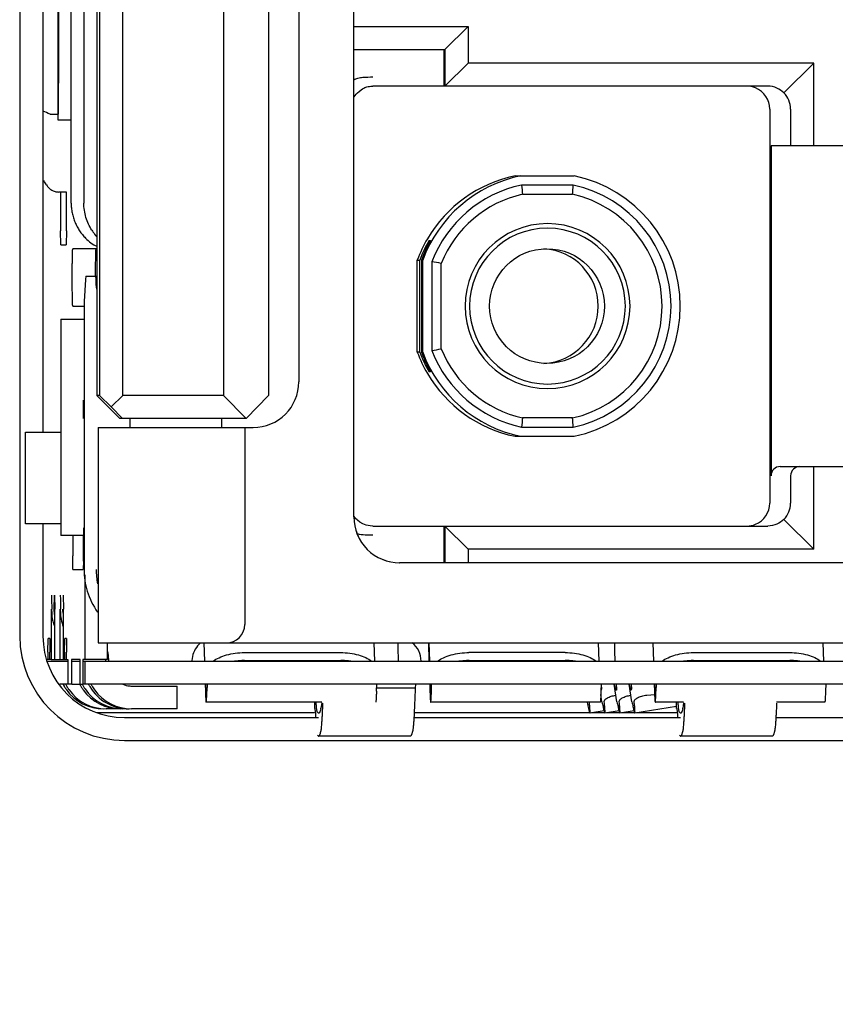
# Model space of a CAD drawing. Header units: inches. Extents: x 0 to 22, y 0 to 17.
# Tile 4 of 26: x 3.889 to 4.414, y 6.955 to 7.589. Entities that reach past the tile are written whole.
import ezdxf

# ---------------------------------------------------------------- set-up
doc = ezdxf.new("R2010")
doc.units = ezdxf.units.IN
doc.header["$LTSCALE"] = 1.21
doc.header["$MEASUREMENT"] = 0
doc.layers.get('0').update_dxf_attribs({"linetype": 'CONTINUOUS'})
doc.layers.add('DIMENSIONS', color=7, linetype='CONTINUOUS')
doc.styles.get("Standard").update_dxf_attribs({"font": 'txt', "width": 0.8})
doc.dimstyles.new('DIMSTYLE_1', dxfattribs={"dimtxt": 0.125, "dimasz": 0.18, "dimexe": 0.18, "dimexo": 0.0625, "dimgap": 0.09, "dimtad": 0, "dimtih": 1, "dimtoh": 1, "dimlfac": 0.666667, "dimzin": 4, "dimdsep": 46, "dimtxsty": 'STANDARD', "dimblk": '_FILLED', "dimblk1": '_FILLED', "dimblk2": '_FILLED', "dimcen": 0.09, "dimadec": 0, "dimazin": 0, "dimtp": 0.01, "dimtm": 0.01, "dimtfac": 1, "dimtofl": 0, "dimtmove": 0, "dimatfit": 3, "dimldrblk": '_FILLED', "dimfxl": 1, "dimtolj": 1, "dimtzin": 4, "dimarcsym": 0})

# ---------------------------------------------------------------- blocks, each defined once
blk = doc.blocks.new('*D13')
at = {"layer": 'DIMENSIONS', "color": 2, "linetype": 'CONTINUOUS'}
blk.add_line((3.82643, 7.5895), (2.57786, 7.5895), dxfattribs=at)
at = {"layer": 'DIMENSIONS', "color": 2, "linetype": 'CONTINUOUS', "insert": (2.51536, 7.652), "char_height": 0.125, "width": 1.125, "attachment_point": 3, "line_spacing_factor": 0.9}
blk.add_mtext('2.45{\\Ftxt.shx;\\W1.000000;\\H0.125000; }[62.3]', dxfattribs=at)
blk = doc.blocks.new('_FILLED')
at = {"color": 0, "linetype": 'BYBLOCK'}
blk.add_solid([(0, 0), (-1, 0.1736), (-1, -0.1736)], dxfattribs=at)
blk = doc.blocks.new('*D14')
at = {"layer": 'DIMENSIONS', "color": 2, "linetype": 'CONTINUOUS'}
blk.add_line((4.02593, 4.03764), (2.57786, 4.03764), dxfattribs=at)
at = {"layer": 'DIMENSIONS', "color": 2, "linetype": 'CONTINUOUS', "insert": (2.51536, 4.10014), "char_height": 0.125, "width": 1.225, "attachment_point": 3, "line_spacing_factor": 0.9}
blk.add_mtext('4.82{\\Ftxt.shx;\\W1.000000;\\H0.125000; }[122.5]', dxfattribs=at)

msp = doc.modelspace()

# ---------------------------------------------------------------- linework, layer by layer
at = {"color": 7, "linetype": 'CONTINUOUS'}
for p, q in [((3.88893, 7.987), (3.88893, 7.192)), ((4.10422, 7.26852), (4.10422, 7.90927)), ((3.90393, 7.85464), (3.90393, 7.32315)), ((3.93865, 7.83102), (3.93865, 7.34677)), ((3.94032, 7.83102), (3.94032, 7.34677)), ((3.95534, 7.34677), (3.95534, 7.83102)), ((4.02029, 7.83102), (4.02029, 7.34677)), ((4.04928, 7.83102), (4.04928, 7.34677)), ((4.06878, 7.82216), (4.06878, 7.35563)), ((3.92209, 7.47078), (3.92209, 7.707)), ((3.93027, 7.707), (3.93027, 7.47078)), ((3.91347, 7.65239), (3.91347, 7.5254)), ((3.91402, 7.62979), (3.91402, 7.548)), ((4.10423, 7.58447), (4.17779, 7.58447)), ((4.17779, 7.58447), (4.16276, 7.5697)), ((4.17779, 7.58447), (4.17779, 7.56084)), ((4.10423, 7.5697), (4.16276, 7.5697)), ((4.16228, 7.5697), (4.16228, 7.55199)), ((4.16276, 7.5697), (4.16276, 7.54608)), ((4.17779, 7.56084), (4.16276, 7.54608)), ((4.40068, 7.56084), (4.17779, 7.56084)), ((4.38125, 7.54176), (4.40068, 7.56084)), ((4.40068, 7.50769), (4.40068, 7.56084)), ((4.16228, 7.55199), (4.16217, 7.54608)), ((4.11606, 7.54608), (4.11641, 7.54608)), ((4.37089, 7.54608), (4.11641, 7.54608)), ((4.37215, 7.53132), (4.37215, 7.27738)), ((4.38565, 7.53132), (4.38565, 7.50769)), ((3.90848, 7.52807), (3.91347, 7.52807)), ((3.91347, 7.5254), (3.91359, 7.52438)), ((3.91359, 7.52438), (3.92209, 7.52438)), ((4.47051, 7.50769), (4.37301, 7.50769)), ((4.37301, 7.50769), (4.37301, 7.2951)), ((4.2081, 7.48821), (4.24623, 7.48821)), ((4.24562, 7.4823), (4.21219, 7.4823)), ((3.91905, 7.47787), (3.91404, 7.47787)), ((3.9153, 7.47787), (3.9153, 7.45277)), ((3.91905, 7.45277), (3.91905, 7.47787)), ((4.21294, 7.47639), (4.24509, 7.47639)), ((3.91546, 7.44391), (3.9153, 7.45277)), ((3.91905, 7.45277), (3.91889, 7.44391)), ((3.91546, 7.44391), (3.91889, 7.44391)), ((4.15276, 7.44509), (4.15276, 7.44672)), ((4.15276, 7.44672), (4.15362, 7.44672)), ((3.93865, 7.44126), (3.92314, 7.44126)), ((3.93778, 7.44013), (3.93757, 7.42608)), ((3.9379, 7.44126), (3.93778, 7.44013)), ((4.14512, 7.37465), (4.14512, 7.43405)), ((4.14512, 7.43405), (4.14675, 7.43405)), ((4.14675, 7.37465), (4.14675, 7.43405)), ((4.14782, 7.43405), (4.14782, 7.37465)), ((4.14782, 7.43405), (4.1486, 7.43405)), ((4.1486, 7.37465), (4.1486, 7.43405)), ((4.15451, 7.43297), (4.15451, 7.37573)), ((4.16052, 7.37684), (4.16052, 7.43185)), ((3.93163, 7.42354), (3.93136, 7.42153)), ((3.93163, 7.42354), (3.93865, 7.42354)), ((3.93815, 7.42181), (3.93807, 7.42354)), ((3.93136, 7.42153), (3.9304, 7.40741)), ((3.93823, 7.41764), (3.93815, 7.42181)), ((3.92314, 7.40435), (3.93031, 7.40435)), ((3.9304, 7.40738), (3.9304, 7.40741)), ((3.9304, 7.40738), (3.9304, 7.23456)), ((3.91534, 7.39586), (3.91534, 7.25649)), ((3.91534, 7.39586), (3.9304, 7.39586)), ((4.14675, 7.37465), (4.14512, 7.37465)), ((4.1486, 7.37465), (4.14782, 7.37465)), ((4.15276, 7.36197), (4.15276, 7.36361)), ((4.15362, 7.36197), (4.15276, 7.36197)), ((3.94032, 7.34677), (3.93865, 7.34677)), ((3.95342, 7.332), (3.93865, 7.34677)), ((3.94783, 7.33939), (3.94032, 7.34677)), ((3.94783, 7.33939), (3.95534, 7.34677)), ((4.02029, 7.34677), (3.95534, 7.34677)), ((4.02029, 7.34677), (4.03479, 7.332)), ((4.04928, 7.34677), (4.03479, 7.332)), ((3.93004, 7.332), (3.93004, 7.34382)), ((3.95508, 7.332), (3.94783, 7.33939)), ((4.03479, 7.332), (3.95342, 7.332)), ((3.96013, 7.3261), (3.96013, 7.332)), ((4.01918, 7.3261), (4.01918, 7.332)), ((4.24509, 7.3323), (4.21294, 7.3323)), ((3.89277, 7.26409), (3.89277, 7.32315)), ((3.89277, 7.32315), (3.91534, 7.32315)), ((3.93944, 7.3261), (3.93944, 7.18732)), ((3.93944, 7.3261), (4.03925, 7.3261)), ((4.03393, 7.3261), (4.03393, 7.19913)), ((4.21219, 7.32639), (4.24562, 7.32639)), ((4.2081, 7.32049), (4.24623, 7.32049)), ((4.37891, 7.301), (4.47051, 7.301)), ((4.40068, 7.24785), (4.40068, 7.301)), ((4.38565, 7.2951), (4.38565, 7.27738)), ((3.91534, 7.26409), (3.89277, 7.26409)), ((3.90393, 7.26409), (3.90393, 7.1917)), ((4.38125, 7.26694), (4.40068, 7.24785)), ((3.92999, 7.2615), (3.93004, 7.25651)), ((4.11641, 7.26262), (4.37089, 7.26262)), ((4.16217, 7.26262), (4.16228, 7.25671)), ((4.17779, 7.24785), (4.16276, 7.26262)), ((4.16276, 7.26262), (4.16276, 7.23899)), ((3.93003, 7.25649), (3.91534, 7.25649)), ((3.92308, 7.25523), (3.92308, 7.24342)), ((3.93004, 7.24342), (3.93004, 7.25523)), ((4.16228, 7.25671), (4.16228, 7.23899)), ((4.40068, 7.24785), (4.17779, 7.24785)), ((4.17779, 7.24785), (4.17779, 7.23899)), ((3.92324, 7.23456), (3.92308, 7.24342)), ((3.93003, 7.24001), (3.92988, 7.23456)), ((4.5743, 7.23899), (4.13374, 7.23899)), ((3.92324, 7.23456), (3.92988, 7.23456)), ((3.93084, 7.2312), (3.93084, 7.17669)), ((3.90938, 7.21803), (3.90949, 7.21543)), ((3.90949, 7.21543), (3.90954, 7.20917)), ((3.91115, 7.20917), (3.91131, 7.21803)), ((3.91139, 7.21803), (3.91155, 7.20917)), ((3.91501, 7.21803), (3.91512, 7.21543)), ((3.91512, 7.21543), (3.91517, 7.20917)), ((3.91702, 7.21803), (3.91718, 7.20917)), ((3.90913, 7.20917), (3.90913, 7.17669)), ((3.90954, 7.20756), (3.90954, 7.20917)), ((3.91115, 7.20756), (3.91115, 7.20917)), ((3.91155, 7.17669), (3.91155, 7.20917)), ((3.91476, 7.20917), (3.91476, 7.17669)), ((3.91517, 7.20756), (3.91517, 7.20917)), ((3.91677, 7.20756), (3.91677, 7.20917)), ((3.91718, 7.17669), (3.91718, 7.20917)), ((3.90715, 7.18141), (3.90731, 7.19027)), ((3.90828, 7.19027), (3.90731, 7.19027)), ((3.90828, 7.19027), (3.90844, 7.18141)), ((3.91787, 7.18141), (3.91803, 7.19027)), ((3.919, 7.19027), (3.91803, 7.19027)), ((3.919, 7.19027), (3.91916, 7.18141)), ((3.90715, 7.18141), (3.90715, 7.17669)), ((3.90844, 7.17669), (3.90844, 7.18141)), ((3.91787, 7.18141), (3.91787, 7.17669)), ((3.91916, 7.17669), (3.91916, 7.18141)), ((3.93944, 7.18732), (4.58057, 7.18732)), ((3.9456, 7.17669), (3.9456, 7.18732)), ((4.00761, 7.18732), (4.00798, 7.17551)), ((4.0082, 7.17551), (4.00783, 7.18732)), ((4.11706, 7.18732), (4.11743, 7.17551)), ((4.13251, 7.18458), (4.13276, 7.17551)), ((4.15227, 7.18732), (4.15264, 7.17551)), ((4.15249, 7.18732), (4.15286, 7.17551)), ((4.26172, 7.18732), (4.26209, 7.17551)), ((4.29693, 7.18732), (4.2973, 7.17551)), ((4.29752, 7.17551), (4.29715, 7.18732)), ((4.40638, 7.18732), (4.40675, 7.17551)), ((3.90891, 7.17669), (3.90631, 7.17669)), ((3.90649, 7.17551), (3.91637, 7.17551)), ((3.90913, 7.17669), (3.91986, 7.17669)), ((3.91658, 7.17551), (3.91986, 7.17551)), ((3.91986, 7.17669), (3.91986, 7.16075)), ((3.92221, 7.17669), (3.92221, 7.16075)), ((3.92779, 7.17669), (3.92221, 7.17669)), ((3.92253, 7.16075), (3.92253, 7.17551)), ((3.92254, 7.17551), (3.92779, 7.17551)), ((3.92779, 7.16075), (3.92779, 7.17669)), ((3.92961, 7.17669), (3.92961, 7.16075)), ((3.9456, 7.17669), (3.92961, 7.17669)), ((3.92993, 7.16075), (3.92993, 7.17551)), ((3.92993, 7.17551), (4.47111, 7.17551)), ((3.93084, 7.17551), (3.93084, 7.16075)), ((3.94437, 7.17551), (3.94437, 7.17669)), ((4.03374, 7.1811), (4.09574, 7.1811)), ((4.03379, 7.17599), (4.09579, 7.17599)), ((4.2404, 7.1811), (4.1784, 7.1811)), ((4.17845, 7.17599), (4.24045, 7.17599)), ((4.32306, 7.1811), (4.38506, 7.1811)), ((4.32312, 7.17599), (4.38511, 7.17599)), ((3.91637, 7.16075), (3.91476, 7.16075)), ((3.92221, 7.16075), (3.91649, 7.16075)), ((3.92254, 7.16075), (3.92961, 7.16075)), ((4.47111, 7.16075), (3.92993, 7.16075)), ((3.96106, 7.15956), (3.99031, 7.15956)), ((3.99032, 7.1448), (3.99032, 7.15956)), ((4.00845, 7.16075), (4.00859, 7.15621)), ((4.0097, 7.16075), (4.00955, 7.15621)), ((4.11879, 7.15621), (4.11893, 7.16075)), ((4.14373, 7.15828), (4.11879, 7.15828)), ((4.14392, 7.16075), (4.14373, 7.15828)), ((4.15311, 7.16075), (4.15325, 7.15621)), ((4.15421, 7.15621), (4.15436, 7.16075)), ((4.26359, 7.16075), (4.26345, 7.15621)), ((4.26365, 7.15685), (4.26351, 7.15702)), ((4.26363, 7.16005), (4.26377, 7.15766)), ((4.26377, 7.15766), (4.26365, 7.15685)), ((4.26365, 7.15685), (4.26365, 7.15685)), ((4.27375, 7.14943), (4.27196, 7.16075)), ((4.2733, 7.15685), (4.2733, 7.15685)), ((4.2834, 7.14943), (4.2816, 7.16075)), ((4.28287, 7.16063), (4.28306, 7.15766)), ((4.28295, 7.15685), (4.28294, 7.15685)), ((4.28306, 7.15766), (4.28295, 7.15685)), ((4.29777, 7.16075), (4.29791, 7.15621)), ((4.29902, 7.16075), (4.29888, 7.15621)), ((4.40825, 7.16075), (4.40811, 7.15621)), ((4.2641, 7.14943), (4.26337, 7.15408)), ((4.29305, 7.15369), (4.29806, 7.15405)), ((3.95382, 7.1448), (3.94471, 7.1448)), ((3.99031, 7.1448), (3.96106, 7.1448)), ((4.08349, 7.14909), (4.00907, 7.14909)), ((4.07884, 7.14909), (4.07884, 7.14502)), ((4.07884, 7.14502), (4.07891, 7.14507)), ((4.08349, 7.14872), (4.08303, 7.14528)), ((4.26297, 7.14909), (4.15373, 7.14909)), ((4.25632, 7.14227), (4.26544, 7.14371)), ((4.26596, 7.14227), (4.27508, 7.14371)), ((4.27561, 7.14227), (4.28473, 7.14371)), ((4.28526, 7.14227), (4.31207, 7.14652)), ((4.31671, 7.14909), (4.29839, 7.14909)), ((4.31207, 7.14502), (4.31207, 7.14909)), ((4.31207, 7.14502), (4.31214, 7.14507)), ((4.31672, 7.14872), (4.31626, 7.14528)), ((4.40763, 7.14909), (4.3766, 7.14909)), ((3.9389, 7.14244), (4.07891, 7.14244)), ((3.95643, 7.1392), (4.08146, 7.1392)), ((4.08146, 7.14199), (4.08071, 7.14276)), ((4.14288, 7.1392), (4.31469, 7.1392)), ((4.14307, 7.14244), (4.25632, 7.14244)), ((4.25738, 7.14244), (4.26596, 7.14244)), ((4.26703, 7.14244), (4.27561, 7.14244)), ((4.27668, 7.14244), (4.28526, 7.14244)), ((4.28632, 7.14244), (4.31214, 7.14244)), ((4.31469, 7.14199), (4.31394, 7.14276)), ((4.37611, 7.1392), (4.46493, 7.1392)), ((3.95643, 7.1245), (4.46493, 7.1245)), ((4.08071, 7.12799), (4.08146, 7.12722)), ((4.14051, 7.12722), (4.08146, 7.12722)), ((4.31394, 7.12799), (4.31469, 7.12722)), ((4.37374, 7.12722), (4.31469, 7.12722))]:
    msp.add_line(p, q, dxfattribs=at)
for points in [[(4.10757, 7.54253), (4.10894, 7.54362), (4.10986, 7.54434), (4.11069, 7.54487), (4.11134, 7.54517), (4.11191, 7.54538), (4.1126, 7.54558), (4.11338, 7.54577), (4.11424, 7.54592), (4.11515, 7.54603), (4.11606, 7.54608)], [(4.10423, 7.53892), (4.10444, 7.53923), (4.1051, 7.54007), (4.10581, 7.54088), (4.1066, 7.54168), (4.10757, 7.54253)], [(4.10613, 7.26683), (4.1056, 7.2674), (4.10446, 7.26881), (4.10423, 7.26916)], [(4.10991, 7.26412), (4.10802, 7.26523), (4.10663, 7.26634), (4.10614, 7.26682)], [(4.11641, 7.26262), (4.11468, 7.26272), (4.11218, 7.26323), (4.10991, 7.26412)]]:
    msp.add_lwpolyline(points, dxfattribs=at)
msp.add_circle((4.22867, 7.40435), 0.03697, dxfattribs=at)
for centre, radius, start, end in [((4.35738, 7.53131), 0.01477, 0.00615, 67.30385), ((3.86075, 7.41577), 0.12202, 66.9742, 69.29626), ((4.22891, 7.40436), 0.08562, 101.68021, 159.71164), ((4.22543, 7.40436), 0.08561, 101.67936, 149.52293), ((4.22889, 7.40435), 0.08563, 281.68513, 78.31487), ((3.87052, 7.46232), 0.04099, 29.32988, 33.94731), ((4.22891, 7.40436), 0.07972, 102.10639, 158.96527), ((5.653, 7.66112), 1.45186, 187.07477, 187.30967), ((2.8297, 7.6066), 1.42137, 354.74389, 354.98291), ((4.22889, 7.40435), 0.07973, 282.11176, 77.88824), ((4.22902, 7.40436), 0.07381, 102.58294, 158.12996), ((4.229, 7.40435), 0.07382, 282.58835, 77.41165), ((4.22902, 7.40435), 0.05315, 90.01038, 269.98962), ((4.22898, 7.40435), 0.0502, 90.01038, 269.98962), ((4.22896, 7.40435), 0.0502, 270.01038, 89.98962), ((4.229, 7.40435), 0.05315, 270.01038, 89.98962), ((3.96181, 7.4702), 0.03138, 212.75619, 214.86214), ((3.96122, 7.46976), 0.03065, 214.82403, 222.1261), ((4.22568, 7.40423), 0.0859, 149.52918, 159.6881), ((4.22472, 7.40435), 0.03697, 273.06884, 86.93816), ((4.00152, 6.59396), 0.85284, 79.25554, 79.66635), ((4.92883, 7.42284), 0.99127, 179.81298, 179.95894), ((4.22568, 7.40447), 0.0859, 200.3119, 210.47082), ((4.22891, 7.40434), 0.08562, 200.28836, 258.31979), ((4.00153, 8.21473), 0.85284, 280.33356, 280.74437), ((4.22891, 7.40434), 0.07972, 201.03473, 257.89361), ((4.22902, 7.40434), 0.07381, 201.87004, 257.41706), ((4.22543, 7.40433), 0.08561, 210.47707, 258.32064), ((4.03925, 7.35563), 0.02953, 270.04661, 359.99998), ((5.63924, 7.14931), 1.43799, 172.68914, 172.92631), ((2.82969, 7.20209), 1.42137, 5.01709, 5.25611), ((4.37891, 7.2951), 0.00591, 90.00804, 179.99912), ((4.35738, 7.27738), 0.01477, 292.69701, 359.99578), ((4.13374, 7.26852), 0.02953, 179.99998, 269.99998), ((4.13376, 7.26852), 0.02953, 179.99998, 269.99998), ((4.40417, 7.25523), 0.48109, 179.84717, 179.99981), ((3.44894, 7.25523), 0.4811, 0.00019, 0.15239), ((3.46436, 7.24341), 0.46568, 359.58122, 0.00153), ((3.98534, 7.23447), 0.04712, 179.88043, 191.07967), ((3.93619, 7.20757), 0.02665, 180.01921, 193.31214), ((3.93771, 7.20757), 0.02656, 180.00663, 187.59673), ((3.94177, 7.20757), 0.0266, 180.00833, 201.53417), ((3.94334, 7.20757), 0.02656, 180.00663, 187.59673), ((3.93608, 7.20755), 0.02654, 193.32143, 201.54797), ((4.02212, 7.19913), 0.01181, 269.99998, 359.99998), ((3.95643, 7.192), 0.0675, 180, 270), ((3.95643, 7.1917), 0.0525, 180, 270), ((3.91964, 7.17599), 0.02666, 1.97488, 13.31228), ((4.01528, 7.17551), 0.01536, 139.81866, 177.86201), ((4.01525, 7.17554), 0.01532, 135.00958, 139.82912), ((4.01527, 7.17552), 0.01534, 128.60672, 134.9963), ((4.85484, 7.18998), 0.72235, 180.21526, 180.42803), ((4.13218, 7.17551), 0.01536, 0.00392, 51.37021), ((3.91988, 7.176), 0.02641, 0.0012, 1.97174), ((4.01498, 7.17551), 0.01506, 177.8167, 179.99762), ((3.94315, 7.17435), 0.02957, 207.7521, 210.03136), ((3.94312, 7.17433), 0.02954, 210.03158, 210.98147), ((3.9431, 7.17432), 0.02952, 210.98144, 212.12675), ((3.94306, 7.1743), 0.02947, 212.12669, 213.51133), ((3.94301, 7.17426), 0.02941, 213.51134, 214.84411), ((3.94475, 7.17435), 0.02957, 207.7522, 209.5514), ((3.94311, 7.17432), 0.02952, 214.83605, 269.99734), ((3.94474, 7.17434), 0.02955, 209.55135, 210.98374), ((3.94471, 7.17432), 0.02952, 210.9838, 212.08784), ((3.94467, 7.1743), 0.02947, 212.08779, 213.42531), ((3.94461, 7.17426), 0.0294, 213.42508, 215.3473), ((3.94471, 7.17432), 0.02952, 215.33668, 269.99758), ((3.95387, 7.17435), 0.02957, 207.75212, 209.45774), ((3.95385, 7.17434), 0.02956, 209.45782, 210.27001), ((3.95381, 7.17431), 0.0295, 210.26919, 213.99639), ((3.95548, 7.17435), 0.02957, 207.7522, 208.83869), ((3.9537, 7.17424), 0.02938, 213.99784, 215.69677), ((3.95545, 7.17433), 0.02954, 208.83828, 212.57482), ((3.95382, 7.17432), 0.02952, 215.68367, 269.99778), ((3.95537, 7.17428), 0.02945, 212.57594, 214.28155), ((3.95543, 7.17432), 0.02952, 214.27569, 269.99636), ((3.9595, 7.17435), 0.02957, 207.75213, 209.00454), ((3.95948, 7.17434), 0.02956, 209.00449, 210.71933), ((3.95945, 7.17432), 0.02952, 210.72121, 269.99392), ((3.9611, 7.17435), 0.02957, 207.75219, 209.28886), ((3.96103, 7.17431), 0.02949, 209.2871, 215.83212), ((3.96106, 7.17432), 0.02952, 215.82474, 269.99788), ((3.96109, 7.17445), 0.01488, 247.13247, 265.18211), ((3.96106, 7.17417), 0.0146, 265.18496, 269.98466), ((4.05555, 7.15179), 0.02824, 345.9761, 346.68556), ((4.28878, 7.15179), 0.02824, 345.9761, 346.68556)]:
    msp.add_arc(centre, radius, start, end, dxfattribs=at)
for centre, major_axis, ratio, start_param, end_param in [((4.37063, 7.53132), (0.01503, 0), 0.982332, 0, 0.785398), ((3.94646, 7.47078), (0, 0.02953), 0.795275, -3.841831, -3.481281), ((4.22851, 7.40435), (0.08717, 0), 0.982332, 2.623904, 2.787412), ((4.22666, 7.40435), (0, 0.08563), 0.981685, 1.053108, 1.216616), ((3.96184, 7.41764), (-0.01685, 0.01685), 0.982011, 0.794474, 0.890605), ((4.22851, 7.40435), (0.08717, 0), 0.982332, -2.787412, -2.623904), ((4.22666, 7.40435), (0, 0.08563), 0.981685, -4.358209, -4.194701), ((4.39167, 7.2951), (0.00601, 0), 0.982332, 1.570797, 3.141592), ((4.37063, 7.27738), (0.01503, 0), 0.982332, -0.785399, 0)]:
    msp.add_ellipse(centre, major_axis=major_axis, ratio=ratio, start_param=start_param, end_param=end_param, dxfattribs=at)
for points, knots in [([(4.10423, 7.5502), (4.10505, 7.55068), (4.10698, 7.55135), (4.11112, 7.55197), (4.11436, 7.55199), (4.11652, 7.55199)], [0, 0, 0, 0, 0.227328, 0.482794, 1, 1, 1, 1]), ([(3.91359, 7.52438), (3.91363, 7.52438), (3.91363, 7.52461), (3.9137, 7.52488), (3.91372, 7.52548), (3.91376, 7.52625), (3.9138, 7.52724), (3.91385, 7.52894), (3.9139, 7.53152), (3.91396, 7.53505), (3.91399, 7.53908), (3.91402, 7.54345), (3.91402, 7.54647), (3.91402, 7.548)], [0, 0, 0, 0, 0.005154, 0.01969, 0.043595, 0.076705, 0.11869, 0.169122, 0.293459, 0.444857, 0.617579, 0.805226, 1, 1, 1, 1]), ([(4.38125, 7.54176), (4.37999, 7.54304), (4.37678, 7.54528), (4.37291, 7.54608), (4.37089, 7.54608)], [0, 0, 0, 0, 0.470984, 1, 1, 1, 1]), ([(3.90625, 7.48239), (3.90664, 7.48171), (3.90759, 7.48044), (3.90948, 7.47898), (3.91168, 7.47808), (3.91326, 7.47787), (3.91404, 7.47787)], [0, 0, 0, 0, 0.250041, 0.499991, 0.749947, 1, 1, 1, 1]), ([(3.92209, 7.47078), (3.92209, 7.46972), (3.9222, 7.46757), (3.92268, 7.4644), (3.92347, 7.4613), (3.92455, 7.45832), (3.9259, 7.45549), (3.92749, 7.45284), (3.9293, 7.45039), (3.93064, 7.4489), (3.93133, 7.44821)], [0, 0, 0, 0, 0.128253, 0.256556, 0.384296, 0.511013, 0.636442, 0.76024, 0.881734, 1, 1, 1, 1]), ([(3.93542, 7.45322), (3.93377, 7.45578), (3.93182, 7.46005), (3.9305, 7.46609), (3.93027, 7.46922), (3.93027, 7.47078)], [0, 0, 0, 0, 0.493819, 0.746609, 1, 1, 1, 1]), ([(3.92314, 7.40435), (3.92314, 7.40435), (3.92313, 7.40436), (3.92312, 7.40439), (3.9231, 7.40445), (3.92309, 7.40456), (3.92307, 7.40472), (3.92306, 7.40492), (3.92304, 7.40516), (3.92302, 7.40544), (3.92301, 7.40577), (3.92299, 7.40613), (3.92297, 7.4067), (3.92295, 7.40751), (3.92292, 7.40858), (3.9229, 7.40979), (3.92288, 7.41113), (3.92286, 7.41258), (3.92284, 7.41413), (3.92282, 7.41635), (3.92281, 7.41925), (3.9228, 7.4228), (3.92281, 7.42636), (3.92282, 7.42926), (3.92284, 7.43147), (3.92286, 7.43302), (3.92288, 7.43447), (3.9229, 7.43581), (3.92292, 7.43702), (3.92295, 7.4381), (3.92297, 7.4389), (3.92299, 7.43947), (3.92301, 7.43984), (3.92302, 7.44016), (3.92304, 7.44045), (3.92306, 7.44069), (3.92307, 7.44089), (3.92309, 7.44104), (3.9231, 7.44115), (3.92312, 7.44122), (3.92313, 7.44125), (3.92314, 7.44126), (3.92314, 7.44126)], [0, 0, 0, 0, 0.000269, 0.000774, 0.00264, 0.005681, 0.009897, 0.015283, 0.02183, 0.029529, 0.038368, 0.048321, 0.059361, 0.084577, 0.113779, 0.146714, 0.183048, 0.22242, 0.264467, 0.308794, 0.402512, 0.499979, 0.597446, 0.691166, 0.735495, 0.777545, 0.816923, 0.853263, 0.886203, 0.915409, 0.940631, 0.951672, 0.961628, 0.970468, 0.978167, 0.984715, 0.990102, 0.994319, 0.997359, 0.999226, 0.999731, 1, 1, 1, 1]), ([(4.38125, 7.26694), (4.37999, 7.26566), (4.37678, 7.26342), (4.37291, 7.26262), (4.37089, 7.26262)], [0, 0, 0, 0, 0.470985, 1, 1, 1, 1]), ([(4.11652, 7.25671), (4.11486, 7.25671), (4.11153, 7.25673), (4.1082, 7.2571), (4.10659, 7.25754)], [0, 0, 0, 0, 0.49922, 1, 1, 1, 1]), ([(3.9304, 7.23456), (3.9304, 7.2299), (3.93184, 7.22015), (3.93624, 7.2113), (3.93915, 7.2072)], [0, 0, 0, 0, 0.48119, 1, 1, 1, 1]), ([(4.27275, 7.17551), (4.27274, 7.17551), (4.27272, 7.17553), (4.27271, 7.17556), (4.27269, 7.17563), (4.27267, 7.17575), (4.27264, 7.17598), (4.27261, 7.17631), (4.27258, 7.17674), (4.27255, 7.17727), (4.27252, 7.17788), (4.27249, 7.17859), (4.27246, 7.17938), (4.27241, 7.18061), (4.27237, 7.18235), (4.27232, 7.18466), (4.27229, 7.18631), (4.27227, 7.18718)], [0, 0, 0, 0, 0.001761, 0.005186, 0.010561, 0.017942, 0.038768, 0.067679, 0.104631, 0.149571, 0.202393, 0.262918, 0.330957, 0.406324, 0.578279, 0.776947, 1, 1, 1, 1]), ([(4.01352, 7.17553), (4.01469, 7.17645), (4.01751, 7.17808), (4.02236, 7.17979), (4.02788, 7.18086), (4.03176, 7.1811), (4.03374, 7.1811)], [0, 0, 0, 0, 0.21067, 0.453769, 0.720824, 1, 1, 1, 1]), ([(4.03379, 7.17599), (4.03325, 7.17599), (4.03107, 7.17595), (4.0289, 7.17576), (4.02729, 7.17553)], [0, 0, 0, 0, 0.251505, 1, 1, 1, 1]), ([(4.09574, 7.1811), (4.09771, 7.1811), (4.10156, 7.18086), (4.10702, 7.17979), (4.11176, 7.17809), (4.11449, 7.17646), (4.11561, 7.17553)], [0, 0, 0, 0, 0.282311, 0.550187, 0.792025, 1, 1, 1, 1]), ([(4.10227, 7.17553), (4.10174, 7.17561), (4.09959, 7.17587), (4.09742, 7.17599), (4.09579, 7.17599)], [0, 0, 0, 0, 0.246701, 1, 1, 1, 1]), ([(4.15818, 7.17553), (4.15936, 7.17645), (4.16217, 7.17808), (4.16702, 7.17979), (4.17254, 7.18086), (4.17642, 7.1811), (4.1784, 7.1811)], [0, 0, 0, 0, 0.21067, 0.453769, 0.720824, 1, 1, 1, 1]), ([(4.17845, 7.17599), (4.17791, 7.17599), (4.17573, 7.17595), (4.17356, 7.17576), (4.17195, 7.17553)], [0, 0, 0, 0, 0.251505, 1, 1, 1, 1]), ([(4.2404, 7.1811), (4.24237, 7.1811), (4.24622, 7.18086), (4.25168, 7.17979), (4.25642, 7.17809), (4.25915, 7.17646), (4.26027, 7.17553)], [0, 0, 0, 0, 0.282311, 0.550187, 0.792025, 1, 1, 1, 1]), ([(4.24693, 7.17553), (4.2464, 7.17561), (4.24425, 7.17587), (4.24208, 7.17599), (4.24045, 7.17599)], [0, 0, 0, 0, 0.246701, 1, 1, 1, 1]), ([(4.30284, 7.17553), (4.30402, 7.17645), (4.30683, 7.17808), (4.31168, 7.17979), (4.3172, 7.18086), (4.32108, 7.1811), (4.32306, 7.1811)], [0, 0, 0, 0, 0.21067, 0.453769, 0.720824, 1, 1, 1, 1]), ([(4.32312, 7.17599), (4.32257, 7.17599), (4.3204, 7.17595), (4.31822, 7.17576), (4.31661, 7.17553)], [0, 0, 0, 0, 0.251505, 1, 1, 1, 1]), ([(4.38506, 7.1811), (4.38703, 7.1811), (4.39089, 7.18086), (4.39634, 7.17979), (4.40108, 7.17809), (4.40381, 7.17646), (4.40493, 7.17553)], [0, 0, 0, 0, 0.282311, 0.550187, 0.792025, 1, 1, 1, 1]), ([(4.39159, 7.17553), (4.39106, 7.17561), (4.38891, 7.17587), (4.38674, 7.17599), (4.38511, 7.17599)], [0, 0, 0, 0, 0.246701, 1, 1, 1, 1]), ([(4.00859, 7.15621), (4.00861, 7.15566), (4.00864, 7.15464), (4.0087, 7.15321), (4.00876, 7.15198), (4.00881, 7.15097), (4.00887, 7.15018), (4.00893, 7.14966), (4.00897, 7.14936), (4.009, 7.14922), (4.00903, 7.14914), (4.00906, 7.14909), (4.00907, 7.14909)], [0, 0, 0, 0, 0.229046, 0.429829, 0.601293, 0.742603, 0.85327, 0.932883, 0.960992, 0.981336, 0.99406, 1, 1, 1, 1]), ([(4.00907, 7.155), (4.00906, 7.155), (4.00903, 7.15503), (4.009, 7.15515), (4.00895, 7.15542), (4.00891, 7.15586), (4.00885, 7.15649), (4.00881, 7.15729), (4.00876, 7.15826), (4.00871, 7.15941), (4.00868, 7.16022), (4.00866, 7.16066)], [0, 0, 0, 0, 0.006115, 0.018892, 0.067281, 0.14674, 0.257208, 0.398322, 0.569649, 0.770532, 1, 1, 1, 1]), ([(4.00948, 7.16066), (4.00946, 7.16022), (4.00943, 7.15941), (4.00939, 7.15826), (4.00934, 7.15729), (4.00929, 7.15649), (4.00924, 7.15586), (4.00919, 7.15542), (4.00914, 7.15515), (4.00911, 7.15503), (4.00908, 7.155), (4.00907, 7.155)], [0, 0, 0, 0, 0.229467, 0.430351, 0.601677, 0.742791, 0.85326, 0.932718, 0.981108, 0.993884, 1, 1, 1, 1]), ([(4.00907, 7.14909), (4.00909, 7.14909), (4.00912, 7.14914), (4.00914, 7.14922), (4.00917, 7.14936), (4.00922, 7.14966), (4.00927, 7.15018), (4.00933, 7.15097), (4.00939, 7.15198), (4.00944, 7.15321), (4.0095, 7.15464), (4.00954, 7.15566), (4.00955, 7.15621)], [0, 0, 0, 0, 0.005941, 0.018664, 0.039008, 0.067118, 0.146731, 0.257398, 0.398708, 0.570172, 0.770955, 1, 1, 1, 1]), ([(4.11879, 7.15621), (4.11877, 7.15566), (4.11874, 7.15464), (4.11868, 7.15321), (4.11862, 7.15198), (4.11856, 7.15097), (4.1185, 7.15018), (4.11845, 7.14966), (4.11841, 7.14936), (4.11837, 7.14922), (4.11835, 7.14914), (4.11832, 7.14909), (4.1183, 7.14909)], [0, 0, 0, 0, 0.229045, 0.429828, 0.601292, 0.742602, 0.853269, 0.932882, 0.960992, 0.981336, 0.994059, 1, 1, 1, 1]), ([(4.14373, 7.15828), (4.14367, 7.15641), (4.14354, 7.15286), (4.14335, 7.14783), (4.14315, 7.1434), (4.14295, 7.13959), (4.14274, 7.13641), (4.14256, 7.13416), (4.14241, 7.13268), (4.1423, 7.13182), (4.14219, 7.13111), (4.14211, 7.1307), (4.14207, 7.13052)], [0, 0, 0, 0, 0.202076, 0.383135, 0.542513, 0.679669, 0.794258, 0.885969, 0.923172, 0.954583, 0.98019, 1, 1, 1, 1]), ([(4.15325, 7.15621), (4.15327, 7.15566), (4.1533, 7.15464), (4.15336, 7.15321), (4.15342, 7.15198), (4.15348, 7.15097), (4.15353, 7.15018), (4.15359, 7.14966), (4.15363, 7.14936), (4.15366, 7.14922), (4.15369, 7.14914), (4.15372, 7.14909), (4.15373, 7.14909)], [0, 0, 0, 0, 0.229046, 0.429829, 0.601293, 0.742603, 0.85327, 0.932883, 0.960992, 0.981336, 0.99406, 1, 1, 1, 1]), ([(4.15373, 7.155), (4.15372, 7.155), (4.1537, 7.15503), (4.15366, 7.15515), (4.15361, 7.15542), (4.15357, 7.15586), (4.15352, 7.15649), (4.15347, 7.15729), (4.15342, 7.15826), (4.15337, 7.15941), (4.15334, 7.16022), (4.15333, 7.16066)], [0, 0, 0, 0, 0.006115, 0.018892, 0.067281, 0.14674, 0.257208, 0.398322, 0.569649, 0.770532, 1, 1, 1, 1]), ([(4.15414, 7.16066), (4.15412, 7.16022), (4.1541, 7.15941), (4.15405, 7.15826), (4.154, 7.15729), (4.15395, 7.15649), (4.1539, 7.15586), (4.15385, 7.15542), (4.1538, 7.15515), (4.15377, 7.15503), (4.15374, 7.155), (4.15373, 7.155)], [0, 0, 0, 0, 0.229467, 0.430351, 0.601677, 0.742791, 0.85326, 0.932718, 0.981108, 0.993884, 1, 1, 1, 1]), ([(4.15373, 7.14909), (4.15375, 7.14909), (4.15378, 7.14914), (4.1538, 7.14922), (4.15383, 7.14936), (4.15388, 7.14966), (4.15393, 7.15018), (4.15399, 7.15097), (4.15405, 7.15198), (4.15411, 7.15321), (4.15416, 7.15464), (4.1542, 7.15566), (4.15421, 7.15621)], [0, 0, 0, 0, 0.005941, 0.018664, 0.039008, 0.067118, 0.146731, 0.257398, 0.398708, 0.570172, 0.770955, 1, 1, 1, 1]), ([(4.26345, 7.15621), (4.26343, 7.15566), (4.2634, 7.15464), (4.26334, 7.15321), (4.26328, 7.15198), (4.26322, 7.15097), (4.26316, 7.15018), (4.26311, 7.14966), (4.26307, 7.14936), (4.26303, 7.14922), (4.26301, 7.14914), (4.26298, 7.14909), (4.26297, 7.14909)], [0, 0, 0, 0, 0.229045, 0.429828, 0.601292, 0.742602, 0.853269, 0.932882, 0.960992, 0.981336, 0.994059, 1, 1, 1, 1]), ([(4.2733, 7.15685), (4.27328, 7.15685), (4.27325, 7.15687), (4.27319, 7.15695), (4.2731, 7.15713), (4.27299, 7.15743), (4.27286, 7.15785), (4.27271, 7.15838), (4.27255, 7.15903), (4.27236, 7.15979), (4.27223, 7.16034), (4.27217, 7.16063)], [0, 0, 0, 0, 0.00983, 0.025197, 0.076743, 0.157576, 0.267914, 0.40761, 0.576412, 0.774025, 1, 1, 1, 1]), ([(4.27323, 7.16063), (4.27325, 7.16034), (4.2733, 7.1598), (4.27335, 7.15905), (4.27339, 7.1584), (4.27341, 7.15787), (4.27342, 7.1575), (4.27341, 7.15726), (4.2734, 7.15712), (4.27338, 7.15701), (4.27336, 7.15693), (4.27334, 7.15687), (4.27331, 7.15685), (4.2733, 7.15685)], [0, 0, 0, 0, 0.227894, 0.426816, 0.59632, 0.73612, 0.845979, 0.889641, 0.9258, 0.954509, 0.975931, 0.990536, 1, 1, 1, 1]), ([(4.28294, 7.15685), (4.28293, 7.15685), (4.2829, 7.15687), (4.28284, 7.15695), (4.28275, 7.15713), (4.28264, 7.15743), (4.28251, 7.15785), (4.28236, 7.15838), (4.28219, 7.15903), (4.28201, 7.15979), (4.28188, 7.16034), (4.28182, 7.16063)], [0, 0, 0, 0, 0.00983, 0.025197, 0.076743, 0.157576, 0.267914, 0.40761, 0.576412, 0.774025, 1, 1, 1, 1]), ([(4.29791, 7.15621), (4.29793, 7.15566), (4.29796, 7.15464), (4.29802, 7.15321), (4.29808, 7.15198), (4.29814, 7.15097), (4.2982, 7.15018), (4.29825, 7.14966), (4.29829, 7.14936), (4.29833, 7.14922), (4.29835, 7.14914), (4.29838, 7.14909), (4.29839, 7.14909)], [0, 0, 0, 0, 0.229046, 0.429829, 0.601293, 0.742603, 0.85327, 0.932883, 0.960992, 0.981336, 0.99406, 1, 1, 1, 1]), ([(4.29839, 7.155), (4.29838, 7.155), (4.29836, 7.15503), (4.29832, 7.15515), (4.29827, 7.15542), (4.29823, 7.15586), (4.29818, 7.15649), (4.29813, 7.15729), (4.29808, 7.15826), (4.29803, 7.15941), (4.298, 7.16022), (4.29799, 7.16066)], [0, 0, 0, 0, 0.006115, 0.018892, 0.067281, 0.14674, 0.257208, 0.398322, 0.569649, 0.770532, 1, 1, 1, 1]), ([(4.2988, 7.16066), (4.29879, 7.16022), (4.29876, 7.15941), (4.29871, 7.15826), (4.29866, 7.15729), (4.29861, 7.15649), (4.29856, 7.15586), (4.29851, 7.15542), (4.29847, 7.15515), (4.29843, 7.15503), (4.29841, 7.155), (4.29839, 7.155)], [0, 0, 0, 0, 0.229467, 0.430351, 0.601677, 0.742791, 0.85326, 0.932718, 0.981108, 0.993884, 1, 1, 1, 1]), ([(4.29839, 7.14909), (4.29841, 7.14909), (4.29844, 7.14914), (4.29846, 7.14922), (4.29849, 7.14936), (4.29854, 7.14966), (4.29859, 7.15018), (4.29865, 7.15097), (4.29871, 7.15198), (4.29877, 7.15321), (4.29882, 7.15464), (4.29886, 7.15566), (4.29888, 7.15621)], [0, 0, 0, 0, 0.005941, 0.018664, 0.039008, 0.067118, 0.146731, 0.257398, 0.398708, 0.570172, 0.770955, 1, 1, 1, 1]), ([(4.40811, 7.15621), (4.40809, 7.15566), (4.40806, 7.15464), (4.408, 7.15321), (4.40794, 7.15198), (4.40788, 7.15097), (4.40783, 7.15018), (4.40777, 7.14966), (4.40773, 7.14936), (4.4077, 7.14922), (4.40767, 7.14914), (4.40764, 7.14909), (4.40763, 7.14909)], [0, 0, 0, 0, 0.229045, 0.429828, 0.601292, 0.742602, 0.853269, 0.932882, 0.960992, 0.981336, 0.994059, 1, 1, 1, 1]), ([(4.26555, 7.14943), (4.26554, 7.14953), (4.26554, 7.14973), (4.26563, 7.15004), (4.26579, 7.15036), (4.26611, 7.15081), (4.26669, 7.15136), (4.26758, 7.15196), (4.2687, 7.15252), (4.27, 7.15301), (4.27148, 7.15339), (4.27252, 7.15356), (4.27306, 7.15362)], [0, 0, 0, 0, 0.032292, 0.067038, 0.105397, 0.148022, 0.246988, 0.364889, 0.501044, 0.653953, 0.821831, 1, 1, 1, 1]), ([(4.27519, 7.14943), (4.27518, 7.14953), (4.27519, 7.14973), (4.27528, 7.15004), (4.27544, 7.15036), (4.27576, 7.15081), (4.27634, 7.15136), (4.27723, 7.15196), (4.27834, 7.15252), (4.27965, 7.15301), (4.28112, 7.15339), (4.28217, 7.15356), (4.28271, 7.15362)], [0, 0, 0, 0, 0.032292, 0.067038, 0.105397, 0.148022, 0.246988, 0.364889, 0.501044, 0.653953, 0.821831, 1, 1, 1, 1]), ([(4.28484, 7.14943), (4.28483, 7.14953), (4.28484, 7.14975), (4.28494, 7.15008), (4.28512, 7.15041), (4.28547, 7.15089), (4.28611, 7.15146), (4.2871, 7.15209), (4.28832, 7.15266), (4.28975, 7.15315), (4.29135, 7.15351), (4.29248, 7.15365), (4.29305, 7.15369)], [0, 0, 0, 0, 0.031626, 0.065855, 0.103897, 0.146399, 0.245633, 0.364329, 0.501548, 0.655554, 0.823994, 1, 1, 1, 1]), ([(4.07893, 7.14507), (4.07895, 7.14506), (4.07899, 7.14502), (4.07903, 7.14493), (4.07907, 7.1448), (4.07913, 7.14455), (4.0792, 7.14413), (4.07929, 7.1435), (4.07937, 7.1427), (4.07946, 7.14173), (4.07954, 7.1406), (4.07959, 7.1398), (4.07962, 7.13937)], [0, 0, 0, 0, 0.010502, 0.02696, 0.050154, 0.080343, 0.162077, 0.2725, 0.411629, 0.579397, 0.77562, 1, 1, 1, 1]), ([(4.08071, 7.14276), (4.08069, 7.14279), (4.08065, 7.14288), (4.08058, 7.14311), (4.0805, 7.14349), (4.0804, 7.14405), (4.08031, 7.14475), (4.08021, 7.14559), (4.08008, 7.147), (4.07999, 7.14813), (4.07993, 7.14892)], [0, 0, 0, 0, 0.020468, 0.046359, 0.114803, 0.205774, 0.319396, 0.455686, 0.614598, 1, 1, 1, 1]), ([(4.08294, 7.14494), (4.08289, 7.14471), (4.08277, 7.14428), (4.08259, 7.14368), (4.08241, 7.14317), (4.08222, 7.14275), (4.08204, 7.14242), (4.08186, 7.14218), (4.08167, 7.14203), (4.08153, 7.14199), (4.08146, 7.14199)], [0, 0, 0, 0, 0.208879, 0.391936, 0.549506, 0.682123, 0.790709, 0.87698, 0.944383, 1, 1, 1, 1]), ([(4.08303, 7.13052), (4.08306, 7.13065), (4.08312, 7.13096), (4.08324, 7.13169), (4.08338, 7.13286), (4.08355, 7.13455), (4.08371, 7.13663), (4.08387, 7.13909), (4.08409, 7.14313), (4.08424, 7.14635), (4.08433, 7.14862)], [0, 0, 0, 0, 0.022783, 0.050909, 0.123218, 0.216894, 0.331828, 0.467842, 0.624708, 1, 1, 1, 1]), ([(4.25456, 7.14894), (4.25467, 7.14843), (4.25487, 7.14746), (4.25517, 7.14611), (4.25543, 7.14496), (4.25567, 7.14402), (4.25585, 7.14336), (4.25598, 7.14293), (4.25606, 7.1427), (4.25614, 7.14251), (4.25619, 7.14239), (4.25624, 7.14232), (4.25627, 7.14229), (4.2563, 7.14227), (4.25632, 7.14227)], [0, 0, 0, 0, 0.226821, 0.426208, 0.596927, 0.737953, 0.848782, 0.892758, 0.929063, 0.957693, 0.978706, 0.986431, 0.992399, 1, 1, 1, 1]), ([(4.25632, 7.14227), (4.25633, 7.14227), (4.25636, 7.1423), (4.25637, 7.14234), (4.2564, 7.14242), (4.25641, 7.14255), (4.25643, 7.14274), (4.25643, 7.14298), (4.25643, 7.14341), (4.2564, 7.14407), (4.25633, 7.14501), (4.25623, 7.14615), (4.25611, 7.14748), (4.25601, 7.14843), (4.25595, 7.14894)], [0, 0, 0, 0, 0.007687, 0.013677, 0.021415, 0.042434, 0.071053, 0.107338, 0.151287, 0.262056, 0.403036, 0.57373, 0.773119, 1, 1, 1, 1]), ([(4.2641, 7.14943), (4.26422, 7.14888), (4.26443, 7.14785), (4.26475, 7.1464), (4.26503, 7.14517), (4.26528, 7.14415), (4.2655, 7.14335), (4.26566, 7.14283), (4.26578, 7.14253), (4.26584, 7.1424), (4.26588, 7.14233), (4.26591, 7.14229), (4.26595, 7.14227), (4.26596, 7.14227)], [0, 0, 0, 0, 0.226524, 0.425854, 0.596705, 0.737925, 0.84892, 0.9293, 0.95795, 0.978949, 0.986647, 0.992572, 1, 1, 1, 1]), ([(4.26596, 7.14227), (4.26598, 7.14227), (4.26601, 7.1423), (4.26602, 7.14235), (4.26604, 7.14243), (4.26606, 7.14257), (4.26608, 7.14288), (4.26607, 7.14341), (4.26603, 7.1442), (4.26596, 7.14522), (4.26585, 7.14644), (4.26571, 7.14787), (4.2656, 7.14889), (4.26555, 7.14943)], [0, 0, 0, 0, 0.007507, 0.013451, 0.02116, 0.042163, 0.0708, 0.151132, 0.262068, 0.403246, 0.574073, 0.77341, 1, 1, 1, 1]), ([(4.27375, 7.14943), (4.27386, 7.14888), (4.27408, 7.14785), (4.2744, 7.1464), (4.27468, 7.14517), (4.27493, 7.14415), (4.27515, 7.14335), (4.27531, 7.14283), (4.27542, 7.14253), (4.27548, 7.1424), (4.27553, 7.14233), (4.27556, 7.14229), (4.27559, 7.14227), (4.27561, 7.14227)], [0, 0, 0, 0, 0.226524, 0.425854, 0.596705, 0.737925, 0.84892, 0.9293, 0.95795, 0.978949, 0.986647, 0.992572, 1, 1, 1, 1]), ([(4.27561, 7.14227), (4.27563, 7.14227), (4.27565, 7.1423), (4.27567, 7.14235), (4.27569, 7.14243), (4.27571, 7.14257), (4.27573, 7.14288), (4.27572, 7.14341), (4.27568, 7.1442), (4.27561, 7.14522), (4.2755, 7.14644), (4.27536, 7.14787), (4.27525, 7.14889), (4.27519, 7.14943)], [0, 0, 0, 0, 0.007507, 0.013451, 0.02116, 0.042163, 0.0708, 0.151132, 0.262068, 0.403246, 0.574073, 0.77341, 1, 1, 1, 1]), ([(4.2834, 7.14943), (4.28351, 7.14888), (4.28373, 7.14785), (4.28404, 7.1464), (4.28433, 7.14517), (4.28458, 7.14415), (4.28479, 7.14335), (4.28495, 7.14283), (4.28507, 7.14253), (4.28513, 7.1424), (4.28518, 7.14233), (4.28521, 7.14229), (4.28524, 7.14227), (4.28526, 7.14227)], [0, 0, 0, 0, 0.226524, 0.425854, 0.596705, 0.737925, 0.84892, 0.9293, 0.95795, 0.978949, 0.986647, 0.992572, 1, 1, 1, 1]), ([(4.28526, 7.14227), (4.28528, 7.14227), (4.2853, 7.1423), (4.28532, 7.14235), (4.28534, 7.14243), (4.28536, 7.14257), (4.28537, 7.14288), (4.28537, 7.14341), (4.28533, 7.1442), (4.28526, 7.14522), (4.28515, 7.14644), (4.28501, 7.14787), (4.2849, 7.14889), (4.28484, 7.14943)], [0, 0, 0, 0, 0.007507, 0.013451, 0.02116, 0.042163, 0.0708, 0.151132, 0.262068, 0.403246, 0.574073, 0.77341, 1, 1, 1, 1]), ([(4.31216, 7.14507), (4.31218, 7.14506), (4.31222, 7.14502), (4.31226, 7.14493), (4.3123, 7.1448), (4.31236, 7.14455), (4.31243, 7.14413), (4.31252, 7.1435), (4.3126, 7.1427), (4.31268, 7.14173), (4.31277, 7.1406), (4.31282, 7.1398), (4.31285, 7.13937)], [0, 0, 0, 0, 0.010502, 0.02696, 0.050154, 0.080343, 0.162077, 0.2725, 0.411629, 0.579397, 0.77562, 1, 1, 1, 1]), ([(4.31394, 7.14276), (4.31392, 7.14279), (4.31388, 7.14288), (4.31381, 7.14311), (4.31373, 7.14349), (4.31363, 7.14405), (4.31354, 7.14475), (4.31344, 7.14559), (4.31331, 7.147), (4.31322, 7.14813), (4.31316, 7.14892)], [0, 0, 0, 0, 0.020468, 0.046359, 0.114803, 0.205774, 0.319396, 0.455686, 0.614598, 1, 1, 1, 1]), ([(4.31617, 7.14494), (4.31612, 7.14471), (4.316, 7.14428), (4.31582, 7.14368), (4.31563, 7.14317), (4.31545, 7.14275), (4.31527, 7.14242), (4.31509, 7.14218), (4.3149, 7.14203), (4.31476, 7.14199), (4.31469, 7.14199)], [0, 0, 0, 0, 0.208879, 0.391936, 0.549506, 0.682123, 0.790709, 0.87698, 0.944383, 1, 1, 1, 1]), ([(4.31626, 7.13052), (4.31629, 7.13065), (4.31635, 7.13096), (4.31647, 7.13169), (4.31661, 7.13286), (4.31677, 7.13455), (4.31694, 7.13663), (4.3171, 7.13909), (4.31732, 7.14313), (4.31747, 7.14635), (4.31756, 7.14862)], [0, 0, 0, 0, 0.022783, 0.050909, 0.123218, 0.216894, 0.331828, 0.467842, 0.624708, 1, 1, 1, 1]), ([(4.37661, 7.14862), (4.37651, 7.14635), (4.37637, 7.14313), (4.37614, 7.13909), (4.37598, 7.13663), (4.37582, 7.13455), (4.37566, 7.13286), (4.37551, 7.13169), (4.37539, 7.13096), (4.37533, 7.13065), (4.3753, 7.13052)], [0, 0, 0, 0, 0.375292, 0.532158, 0.668172, 0.783106, 0.876782, 0.949091, 0.977217, 1, 1, 1, 1]), ([(4.08146, 7.12722), (4.08153, 7.12722), (4.08164, 7.12725), (4.08176, 7.12734), (4.0819, 7.12747), (4.08207, 7.12771), (4.08227, 7.12807), (4.08246, 7.12854), (4.08265, 7.12911), (4.08284, 7.12978), (4.08297, 7.13026), (4.08303, 7.13052)], [0, 0, 0, 0, 0.053471, 0.084428, 0.119594, 0.205102, 0.31356, 0.446586, 0.605038, 0.789408, 1, 1, 1, 1]), ([(4.14207, 7.13052), (4.14201, 7.13026), (4.14189, 7.12978), (4.1417, 7.12911), (4.1415, 7.12854), (4.14131, 7.12807), (4.14112, 7.12771), (4.14095, 7.12747), (4.14081, 7.12734), (4.14068, 7.12725), (4.14058, 7.12722), (4.14051, 7.12722)], [0, 0, 0, 0, 0.210592, 0.394962, 0.553414, 0.68644, 0.794898, 0.880406, 0.915572, 0.946529, 1, 1, 1, 1]), ([(4.31469, 7.12722), (4.31476, 7.12722), (4.31487, 7.12725), (4.31499, 7.12734), (4.31513, 7.12747), (4.3153, 7.12771), (4.31549, 7.12807), (4.31569, 7.12854), (4.31588, 7.12911), (4.31607, 7.12978), (4.31619, 7.13026), (4.31626, 7.13052)], [0, 0, 0, 0, 0.053471, 0.084428, 0.119594, 0.205102, 0.31356, 0.446586, 0.605038, 0.789408, 1, 1, 1, 1]), ([(4.3753, 7.13052), (4.37524, 7.13026), (4.37512, 7.12978), (4.37493, 7.12911), (4.37473, 7.12854), (4.37454, 7.12807), (4.37435, 7.12771), (4.37418, 7.12747), (4.37404, 7.12734), (4.37391, 7.12725), (4.37381, 7.12722), (4.37374, 7.12722)], [0, 0, 0, 0, 0.210592, 0.394962, 0.553414, 0.68644, 0.794898, 0.880406, 0.915572, 0.946529, 1, 1, 1, 1])]:
    msp.add_open_spline(points, degree=3, knots=knots, dxfattribs=at)
for points in [[(4.36308, 7.54494), (4.36129, 7.54568), (4.35932, 7.54608), (4.35739, 7.54608)], [(4.35739, 7.26262), (4.35932, 7.26262), (4.36129, 7.26301), (4.36308, 7.26376)], [(4.07891, 7.14507), (4.07892, 7.14507), (4.07893, 7.14507), (4.07893, 7.14507)], [(4.31214, 7.14507), (4.31215, 7.14507), (4.31216, 7.14507), (4.31216, 7.14507)]]:
    msp.add_open_spline(points, degree=3, dxfattribs=at)

# ---------------------------------------------------------------- dimensions: what is measured, and where the dimension line sits
at = {"layer": 'DIMENSIONS', "color": 2, "linetype": 'CONTINUOUS'}
for feature_location, offset, origin, picture, middle in [((4.02593, 4.03764), (-1.44807, 0), (4.08843, 11.269), '*D14', (1.65286, 4.03764)), ((3.82643, 7.5895), (-1.24857, 0), (3.88893, 11.269), '*D13', (1.70286, 7.5895))]:
    dim = msp.add_ordinate_dim(feature_location=feature_location, offset=offset, dtype=0, origin=origin, dimstyle='DIMSTYLE_1', dxfattribs=at)
    dim.commit()
    dim.dimension.update_dxf_attribs({"geometry": picture, "text_midpoint": middle})

doc.saveas('drawing.dxf')
